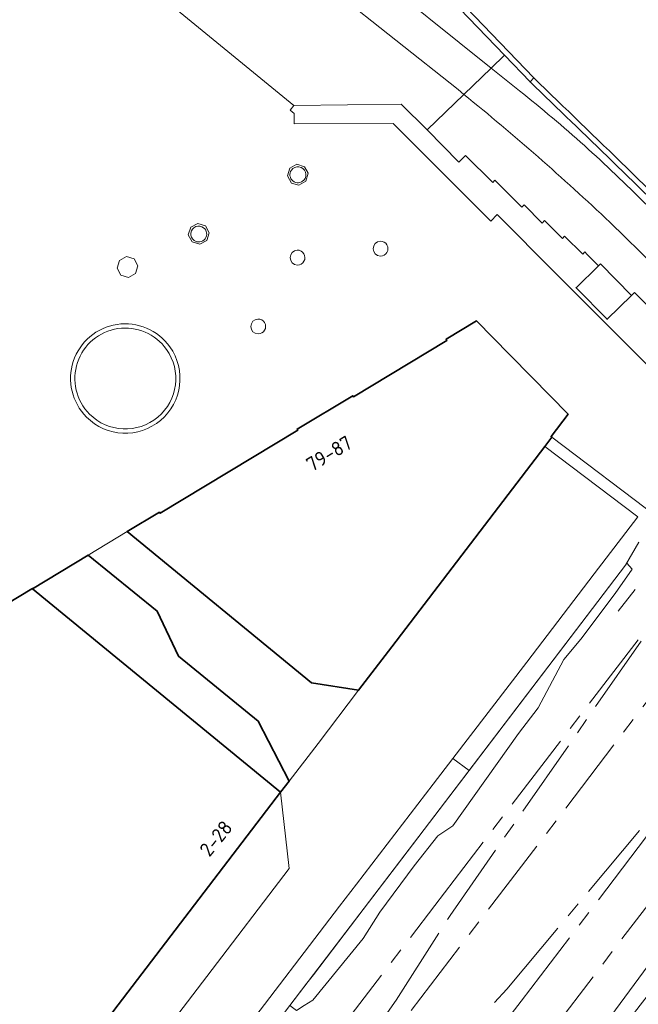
# Model space of a CAD drawing. Extents: x 150256 to 156914, y 461459 to 469481.
# Tile 212 of 256: x 154718 to 154776, y 463409 to 463502. Entities that reach past the tile are written whole.
import ezdxf
from ezdxf.enums import TextEntityAlignment as Align

# ---------------------------------------------------------------- set-up
doc = ezdxf.new("R2010")
doc.units = 0
doc.header["$LTSCALE"] = 0.75
doc.linetypes.add('AM-AS', pattern=[16, 10, -2, 2, -2])
for name, color, linetype, lineweight in [('B-RO-AM-AS_SPOOR-G', 251, 'AM-AS', 18), ('B-RO-GK-BESCHOEIING-G', 251, 'GK-BESCHOEIING', 35), ('B-RO-GK-KADEMUUR-GV', 251, 'CONTINUOUS', 35), ('B-RO-GR-GROENVOORZIENING-GV', 251, 'CONTINUOUS', 18), ('B-RO-IE-TERREINAFSCHEIDING_KUNSTMATIG_HEKWERK-G', 251, 'IE-TERREINAFSCHEIDING-KUNSTMATIG', 18), ('B-RO-IE-TERREINAFSCHEIDING_KUNSTMATIG_MUUR-GV', 251, 'CONTINUOUS', 18), ('B-RO-OG-BEBOUWING-GV', 6, 'CONTINUOUS', 35), ('B-RO-OG-BEBOUWING-T18', 1, 'CONTINUOUS', 18), ('B-RO-OG-TERREIN_CULTUURSCHEIDING-GV', 251, 'CONTINUOUS', 18), ('B-RO-OG-WATER-GV', 251, 'CONTINUOUS', 18), ('B-RO-VH-VERHARDING_BETONSTRAATSTEEN-GV', 251, 'CONTINUOUS', 18), ('B-RO-VH-VERHARDING_HALFVERHARDING-GV', 251, 'CONTINUOUS', 18), ('B-RO-VH-VERHARDING_SIERBESTRATING-GV', 251, 'CONTINUOUS', 18), ('B-RO-VH-VERHARDING_STRAATBAKSTEEN-GV', 251, 'CONTINUOUS', 18)]:
    doc.layers.add(name, color=color, linetype=linetype, lineweight=lineweight)
doc.styles.add('NLCS-ISO-M200-T18', font='NLCS-ISO.ttf', dxfattribs={"height": 360})
doc.linetypes.add('GK-BESCHOEIING', pattern='A,30,-5,[1,NLCS.SHX,S=1,R=0,X=0,Y=0],-5', length=40)
doc.linetypes.add('IE-TERREINAFSCHEIDING-KUNSTMATIG', pattern='A,4,[82,NLCS.SHX,S=0.75,R=90,X=0,Y=0],4,-2', length=10)

msp = doc.modelspace()

# ---------------------------------------------------------------- linework, layer by layer
at = {"layer": 'B-RO-AM-AS_SPOOR-G'}
for points in [[(154754.897, 463408.369), (154792.821, 463458.04)], [(154760.201, 463396.05), (154801.228, 463449.781)], [(154757.128, 463418.281), (154780.605, 463448.946)], [(154758.559, 463417.323), (154780.605, 463448.946)], [(154763.901, 463410.388), (154788.694, 463439.956)], [(154765.256, 463409.261), (154788.694, 463439.956)], [(154747.527, 463405.734), (154757.128, 463418.281)], [(154753.481, 463409.341), (154758.559, 463417.323)], [(154754.62, 463400.314), (154763.901, 463410.388)], [(154731.5, 463377.643), (154753.481, 463409.341)], [(154757.023, 463398.478), (154765.256, 463409.261)]]:
    msp.add_lwpolyline(points, dxfattribs=at)
at = {"layer": 'B-RO-GK-BESCHOEIING-G'}
msp.add_lwpolyline([(154766.447, 463496.249), (154722.793, 463541.675), (154720.218, 463544.503), (154715.036, 463549.739), (154709.523, 463555.44), (154702.098, 463563.904), (154702.745, 463564.46), (154693.749, 463574.956)], dxfattribs=at)
at = {"layer": 'B-RO-GK-KADEMUUR-GV'}
for points in [[(154693.311, 463574.566), (154701.907, 463564.539), (154699.312, 463562.247), (154708.271, 463553.139), (154709.565, 463554.542), (154714.581, 463549.355), (154719.945, 463543.937), (154722.371, 463541.267), (154763.689, 463498.388), (154766.096, 463495.88), (154766.447, 463496.249), (154722.793, 463541.675), (154720.218, 463544.503), (154720.215, 463544.506), (154715.047, 463549.728), (154715.036, 463549.739), (154709.523, 463555.44), (154708.249, 463554.016), (154700.206, 463562.225), (154702.098, 463563.904), (154702.745, 463564.46), (154693.749, 463574.956)], [(154766.447, 463496.249), (154766.096, 463495.88)]]:
    msp.add_lwpolyline(points, dxfattribs=at)
for points in [[(154766.096, 463495.88, -0.003531), (154781.596, 463480.814)], [(154783.912, 463479.235, 0.003798), (154766.447, 463496.249)]]:
    msp.add_lwpolyline(points, format="xyb", dxfattribs=at)
at = {"layer": 'B-RO-GR-GROENVOORZIENING-GV'}
for points in [[(154743.602, 463487.56, 0.930199), (154744.778, 463486.616)], [(154744.778, 463486.616, 1.063174), (154743.602, 463487.56)], [(154735.339, 463482.135, 1.023122), (154734.441, 463480.949)], [(154734.441, 463480.949, 0.991395), (154735.339, 463482.135)], [(154751.991, 463480.867, 0.967238), (154752.001, 463479.463)], [(154752.001, 463479.463, 1.015669), (154751.991, 463480.867)], [(154744.164, 463480.028, 0.967238), (154744.174, 463478.624)], [(154744.174, 463478.624, 1.015669), (154744.164, 463480.028)], [(154740.46, 463473.535, 0.966521), (154740.471, 463472.131)], [(154740.471, 463472.131, 1.016387), (154740.46, 463473.535)]]:
    msp.add_lwpolyline(points, format="xyb", dxfattribs=at)
for points in [[(154727.19, 463478.341), (154727.527, 463477.67), (154728.261, 463477.462), (154728.926, 463477.817), (154729.135, 463478.536), (154728.775, 463479.197), (154728.051, 463479.421), (154727.401, 463479.06)], [(154775.212, 463450.515), (154775.109, 463450.337), (154760.364, 463430.994), (154750.961, 463418.661), (154745.689, 463411.745), (154745.07, 463410.932), (154743.47, 463408.834), (154744.092, 463408.359), (154744.823, 463408.836), (154745.625, 463409.352), (154750.379, 463415.164), (154751.954, 463417.631), (154755.171, 463422.008), (154757.409, 463424.842), (154758.816, 463425.786), (154765.012, 463434.481), (154766.85, 463436.902), (154769.296, 463441.437), (154770.883, 463443.358), (154774.137, 463447.661), (154775.716, 463449.955)], [(154764.18, 463393.01), (154786.734, 463422.084), (154786.743, 463422.096), (154796.717, 463434.952), (154795.839, 463435.621), (154795.741, 463435.495), (154794.913, 463436.115), (154790.397, 463430.135), (154786.594, 463424.778), (154785.996, 463423.324), (154783.669, 463421.112), (154781.573, 463418.639), (154777.228, 463412.621), (154772.392, 463406.062), (154768.203, 463399.831), (154764.607, 463395.503), (154763.539, 463393.5)]]:
    msp.add_lwpolyline(points, close=True, dxfattribs=at)
at = {"layer": 'B-RO-IE-TERREINAFSCHEIDING_KUNSTMATIG_HEKWERK-G'}
for points in [[(154743.476, 463487.764), (154743.242, 463487.033), (154743.604, 463486.35), (154744.311, 463486.149), (154744.973, 463486.511), (154745.202, 463487.291), (154744.832, 463487.871), (154744.121, 463488.126)], [(154734.122, 463482.187), (154734.786, 463482.536), (154735.499, 463482.32), (154735.857, 463481.661), (154735.644, 463480.935), (154734.978, 463480.578), (154734.251, 463480.806), (154733.893, 463481.467)], [(154727.401, 463479.06), (154728.051, 463479.421), (154728.775, 463479.197), (154729.135, 463478.536), (154728.926, 463477.817), (154728.261, 463477.462), (154727.527, 463477.67), (154727.19, 463478.341)]]:
    msp.add_lwpolyline(points, close=True, dxfattribs=at)
for points in [[(154776.363, 463452.508), (154775.109, 463450.337), (154753.507, 463422), (154743.47, 463408.834)], [(154774.411, 463445.994), (154776.011, 463448.055)]]:
    msp.add_lwpolyline(points, dxfattribs=at)
at = {"layer": 'B-RO-IE-TERREINAFSCHEIDING_KUNSTMATIG_MUUR-GV'}
for points in [[(154732.151, 463470.917, 1.086051), (154724.296, 463464.292)], [(154724.579, 463464.582, -1.086149), (154731.834, 463470.676)], [(154724.296, 463464.292, 0.921824), (154732.151, 463470.917)], [(154731.834, 463470.676, -0.921338), (154724.579, 463464.582)]]:
    msp.add_lwpolyline(points, format="xyb", dxfattribs=at)
at = {"layer": 'B-RO-OG-BEBOUWING-GV'}
for points in [[(154772.744, 463478.731), (154772.552, 463478.544), (154770.439, 463476.486), (154773.361, 463473.508), (154775.654, 463475.759)], [(154731.166, 463455.33), (154728.124, 463453.496), (154745.494, 463439.257), (154749.939, 463438.555), (154753.064, 463442.648), (154767.493, 463461.519), (154768.167, 463462.401), (154768.09, 463462.459), (154769.688, 463464.573), (154766.257, 463468.064), (154764.201, 463470.169), (154761.066, 463473.359), (154758.184, 463471.62), (154758.242, 463471.521), (154749.448, 463466.206), (154749.386, 463466.309), (154744.151, 463463.159), (154744.211, 463463.045), (154731.228, 463455.227)], [(154719.208, 463448.098), (154742.576, 463428.934), (154743.41, 463429.978), (154740.467, 463435.623), (154732.959, 463441.767), (154730.949, 463446.003), (154724.455, 463451.275)], [(154742.576, 463428.934), (154719.208, 463448.098), (154719.182, 463448.141), (154719.142, 463448.117), (154710.748, 463443.039), (154712.514, 463441.591), (154712.386, 463441.517), (154701.671, 463436.707), (154700.003, 463435.959), (154676.309, 463425.321), (154674.628, 463424.566), (154661.996, 463418.896), (154660.39, 463420.196), (154659.453, 463419.785), (154652.206, 463416.605), (154650.639, 463415.918), (154651.275, 463415.467), (154701.169, 463374.696), (154711.858, 463388.709), (154716.448, 463394.72)]]:
    msp.add_lwpolyline(points, close=True, dxfattribs=at)
at = {"layer": 'B-RO-OG-TERREIN_CULTUURSCHEIDING-GV'}
for points in [[(154731.834, 463470.676, 1.086149), (154724.579, 463464.582)], [(154724.579, 463464.582, 0.921338), (154731.834, 463470.676)]]:
    msp.add_lwpolyline(points, format="xyb", dxfattribs=at)
msp.add_lwpolyline([(154750.961, 463418.661), (154760.364, 463430.994), (154758.83, 463432.122), (154756.981, 463429.698), (154749.733, 463420.261), (154748.146, 463418.195), (154738.748, 463405.897), (154728.736, 463392.79), (154724.919, 463387.779), (154726.482, 463386.589), (154743.47, 463408.834), (154745.07, 463410.932), (154745.689, 463411.745)], close=True, dxfattribs=at)
at = {"layer": 'B-RO-OG-WATER-GV'}
msp.add_lwpolyline([(154693.749, 463574.956), (154702.745, 463564.46), (154702.098, 463563.904), (154709.523, 463555.44), (154715.036, 463549.739), (154715.047, 463549.728), (154720.215, 463544.506), (154720.218, 463544.503), (154722.793, 463541.675), (154766.447, 463496.249)], dxfattribs=at)
msp.add_lwpolyline([(154766.447, 463496.249, -0.003798), (154783.912, 463479.235)], format="xyb", dxfattribs=at)
at = {"layer": 'B-RO-VH-VERHARDING_BETONSTRAATSTEEN-GV'}
for points in [[(154742.576, 463428.934), (154743.393, 463421.741), (154735.636, 463411.582), (154731.177, 463405.742), (154727.313, 463400.682), (154705.032, 463371.501), (154709.762, 463367.898), (154709.979, 463368.183), (154719.359, 463380.48), (154724.919, 463387.779), (154728.736, 463392.79), (154738.748, 463405.897), (154748.146, 463418.195), (154749.733, 463420.261), (154756.981, 463429.698), (154758.83, 463432.122), (154765.784, 463441.205), (154772.141, 463449.514), (154776.245, 463454.906), (154767.493, 463461.519), (154753.064, 463442.648), (154749.939, 463438.555), (154746.116, 463433.533), (154743.41, 463429.978)], [(154728.124, 463453.496), (154724.455, 463451.275), (154730.949, 463446.003), (154732.959, 463441.767), (154740.467, 463435.623), (154743.41, 463429.978), (154746.116, 463433.533), (154749.939, 463438.555), (154745.494, 463439.257)]]:
    msp.add_lwpolyline(points, close=True, dxfattribs=at)
at = {"layer": 'B-RO-VH-VERHARDING_HALFVERHARDING-GV'}
for points in [[(154776.363, 463452.508), (154775.212, 463450.515), (154775.716, 463449.955), (154774.137, 463447.661), (154770.883, 463443.358), (154769.296, 463441.437), (154766.85, 463436.902), (154765.012, 463434.481), (154758.816, 463425.786), (154757.409, 463424.842), (154755.171, 463422.008), (154751.954, 463417.631), (154750.379, 463415.164), (154745.625, 463409.352), (154744.823, 463408.836)], [(154772.392, 463406.062), (154777.228, 463412.621)]]:
    msp.add_lwpolyline(points, dxfattribs=at)
at = {"layer": 'B-RO-VH-VERHARDING_SIERBESTRATING-GV'}
for points in [[(154768.533, 463477.838), (154763.013, 463483.369), (154762.405, 463482.762), (154753.202, 463491.964), (154743.87, 463491.936), (154743.872, 463492.903), (154743.483, 463493.22), (154743.848, 463493.668), (154707.867, 463523.083)], [(154782.297, 463464.657), (154778.137, 463468.815), (154777.841, 463468.512), (154775.01, 463471.349), (154768.533, 463477.838)], [(154710.748, 463443.039), (154719.142, 463448.117), (154719.182, 463448.141), (154719.208, 463448.098), (154724.455, 463451.275), (154728.124, 463453.496), (154731.166, 463455.33), (154731.228, 463455.227), (154744.211, 463463.045), (154744.151, 463463.159), (154749.386, 463466.309), (154749.448, 463466.206), (154758.242, 463471.521), (154758.184, 463471.62), (154761.066, 463473.359), (154764.201, 463470.169), (154766.257, 463468.064), (154769.688, 463464.573), (154768.09, 463462.459), (154768.167, 463462.401), (154778.1, 463454.877)]]:
    msp.add_lwpolyline(points, dxfattribs=at)
for points in [[(154744.778, 463486.616, -0.930199), (154743.602, 463487.56)], [(154743.602, 463487.56, -1.063174), (154744.778, 463486.616)], [(154734.441, 463480.949, -1.023122), (154735.339, 463482.135)], [(154735.339, 463482.135, -0.991395), (154734.441, 463480.949)], [(154752.001, 463479.463, -0.967238), (154751.991, 463480.867)], [(154751.991, 463480.867, -1.015669), (154752.001, 463479.463)], [(154744.174, 463478.624, -0.967238), (154744.164, 463480.028)], [(154744.164, 463480.028, -1.015669), (154744.174, 463478.624)], [(154724.296, 463464.292, -1.086051), (154732.151, 463470.917)], [(154740.471, 463472.131, -0.966521), (154740.46, 463473.535)], [(154740.46, 463473.535, -1.016387), (154740.471, 463472.131)], [(154732.151, 463470.917, -0.921824), (154724.296, 463464.292)]]:
    msp.add_lwpolyline(points, format="xyb", dxfattribs=at)
msp.add_lwpolyline([(154727.19, 463478.341), (154727.401, 463479.06), (154728.051, 463479.421), (154728.775, 463479.197), (154729.135, 463478.536), (154728.926, 463477.817), (154728.261, 463477.462), (154727.527, 463477.67)], close=True, dxfattribs=at)
at = {"layer": 'B-RO-VH-VERHARDING_STRAATBAKSTEEN-GV'}
for points in [[(154750.539, 463506.758), (154762.435, 463497.18), (154763.689, 463498.388), (154722.371, 463541.267), (154719.945, 463543.937), (154714.581, 463549.355), (154709.565, 463554.542), (154708.271, 463553.139), (154699.312, 463562.247), (154701.907, 463564.539), (154693.311, 463574.566)], [(154686.622, 463565.188), (154691.657, 463558.315), (154695.411, 463554.347), (154700.602, 463548.91), (154709.075, 463540.098), (154715.917, 463532.981), (154712.157, 463528.364), (154707.867, 463523.083), (154743.848, 463493.668), (154753.963, 463493.797), (154756.391, 463491.355), (154759.868, 463494.707), (154759.311, 463495.159), (154747.563, 463504.503)], [(154747.563, 463504.503), (154759.311, 463495.159), (154759.868, 463494.707), (154762.435, 463497.18), (154750.539, 463506.758)], [(154766.096, 463495.88), (154763.689, 463498.388), (154762.435, 463497.18), (154765.109, 463495.027)], [(154765.109, 463495.027), (154762.435, 463497.18), (154759.868, 463494.707)], [(154759.868, 463494.707), (154756.391, 463491.355)], [(154756.391, 463491.355), (154759.403, 463488.324), (154760.032, 463488.945), (154762.581, 463486.41), (154762.787, 463486.625), (154765.327, 463484.067), (154765.538, 463484.281), (154767.238, 463482.576), (154767.461, 463482.808), (154769.149, 463481.114), (154769.356, 463481.335), (154771.076, 463479.633), (154771.261, 463479.857), (154771.496, 463479.618), (154772.552, 463478.544), (154772.744, 463478.731), (154775.654, 463475.759), (154775.934, 463476.035), (154778.496, 463473.5)], [(154773.629, 463482.657), (154777.931, 463478.452), (154790.293, 463466.37), (154797.82, 463459.114), (154798.193, 463458.724), (154806.426, 463450.117), (154807.537, 463448.871), (154809.934, 463446.182), (154810.996, 463444.991), (154811.285, 463444.667), (154812.922, 463442.442), (154816.095, 463437.486), (154819.018, 463433.5), (154824.379, 463427.227)], [(154822.734, 463425.765), (154824.379, 463427.227), (154819.018, 463433.5), (154816.095, 463437.486), (154812.922, 463442.442), (154811.285, 463444.667), (154810.996, 463444.991), (154809.934, 463446.182), (154807.537, 463448.871), (154806.426, 463450.117), (154798.193, 463458.724), (154797.82, 463459.114), (154790.293, 463466.37), (154777.931, 463478.452), (154773.629, 463482.657)]]:
    msp.add_lwpolyline(points, dxfattribs=at)
for points in [[(154781.596, 463480.814, 0.003531), (154766.096, 463495.88)], [(154777.003, 463484.369, 0.03042), (154765.109, 463495.027)], [(154765.109, 463495.027, -0.03042), (154777.003, 463484.369)], [(154759.868, 463494.707, -0.018016), (154773.629, 463482.657)], [(154773.629, 463482.657, 0.018016), (154759.868, 463494.707)]]:
    msp.add_lwpolyline(points, format="xyb", dxfattribs=at)

# ---------------------------------------------------------------- texts
at = {"layer": 'B-RO-OG-BEBOUWING-T18', "style": 'NLCS-ISO-M200-T18'}
for s, rotation, p in [('79-87', 31.1, (154747.164, 463460.861)), ('2-28', 50.8, (154736.497, 463424.589))]:
    msp.add_text(s, height=1.35, rotation=rotation, dxfattribs=at).set_placement(p, align=Align.MIDDLE)

doc.saveas('drawing.dxf')
